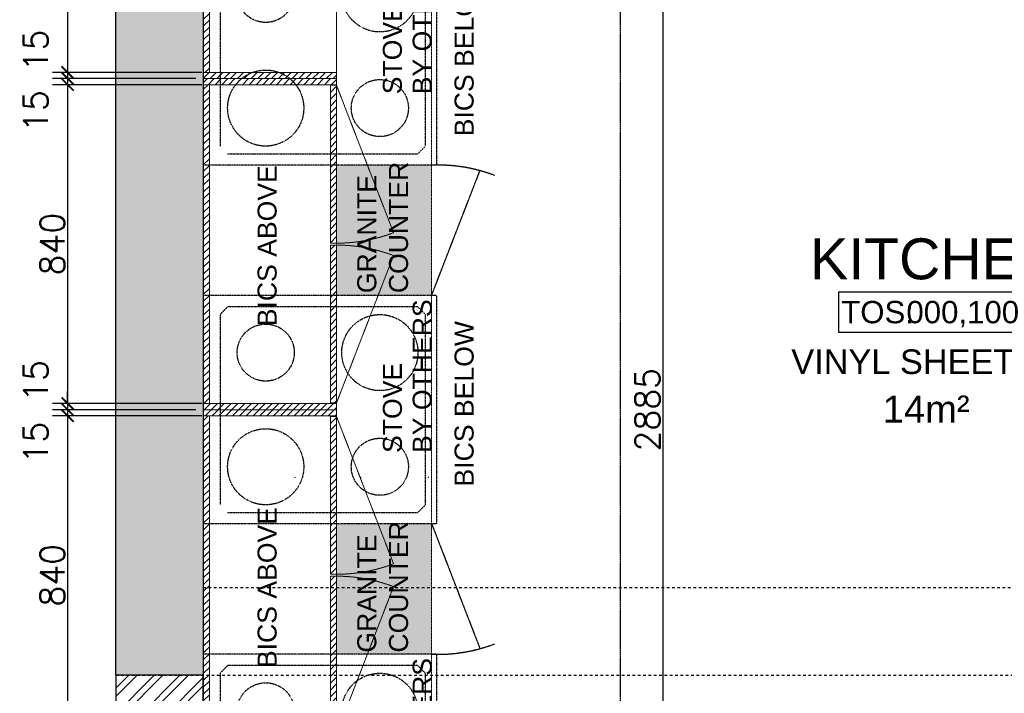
# Model space of a CAD drawing. Header units: millimetres. Extents: x -115474967 to 444143, y -74377 to 241828222.
# Tile 195 of 256: x -82627 to -80039, y 245249 to 247019. Entities that reach past the tile are written whole.
import ezdxf
from ezdxf.enums import TextEntityAlignment as Align

# ---------------------------------------------------------------- set-up
doc = ezdxf.new("R2010")
doc.units = ezdxf.units.MM
doc.header["$MEASUREMENT"] = 0
for name, pattern in [('$0$DASHED2', [0.375, 0.25, -0.125]), ('CENTER2', [1.125, 0.75, -0.125, 0.125, -0.125]), ('Dashed', [280, 140, -140]), ('DASHED2', [0.375, 0.25, -0.125]), ('HIDDEN', [0.375, 0.25, -0.125])]:
    doc.linetypes.add(name, pattern=pattern)
for name, color, linetype in [('00-1 FloorFinish', 1, 'Continuous'), ('00-1 FloorLevel', 7, 'Continuous'), ('00-2 Demolish', 5, 'Dashed'), ('00-2 Hidden', 5, 'HIDDEN'), ('00-2 Walls', 4, 'Continuous'), ('00-2 Walls Exist', 7, 'Continuous'), ('00-6 H-Brickwork', 9, 'Continuous'), ('A-DOOR NUMBERS', 7, 'Continuous'), ('DIMS-20', 9, 'Continuous'), ('EB Retained', 9, 'Continuous'), ('FITT-SANT', 5, 'Continuous'), ('JOIN-SEC.18', 9, 'Continuous'), ('JOIN-SEC.35', 2, 'Continuous'), ('Paving', 253, 'Continuous'), ('TEXT-20', 2, 'Continuous'), ('TEXT-50', 2, 'Continuous'), ('TEXT-REFN', 5, 'Continuous')]:
    doc.layers.add(name, color=color, linetype=linetype)
for name, color, linetype, lineweight in [('00-1 Labels', 4, 'Continuous', 35), ('G-____-____-TEXT', 231, 'Continuous', 5), ('Lines', 1, 'Continuous', 9)]:
    doc.layers.add(name, color=color, linetype=linetype, lineweight=lineweight)
doc.styles.add('ARIAL', font='arial.ttf')
doc.styles.add('Arial_2', font='arial.ttf', dxfattribs={"height": 150})
doc.styles.add('DIMS', font='simplex.shx')
doc.styles.add('TEXT-20', font='arial.ttf', dxfattribs={"height": 40})
doc.styles.add('TEXT-50', font='arial.ttf', dxfattribs={"height": 100})
doc.dimstyles.new('DIM-20', dxfattribs={"dimscale": 4, "dimtxt": 10, "dimasz": 8, "dimexe": 10, "dimexo": 5, "dimgap": 4, "dimtad": 1, "dimdec": 0, "dimrnd": 5, "dimdsep": 46, "dimtxsty": 'DIMS', "dimblk": 'ARCHTICK', "dimcen": 25, "dimdle": 10, "dimclrd": 9, "dimclre": 9, "dimclrt": 4, "dimadec": 0, "dimazin": 0, "dimtfac": 1, "dimtdec": 0, "dimtmove": 2, "dimatfit": 2, "dimfxl": 1, "dimtolj": 1, "dimtzin": 0, "dimarcsym": 0})
pattern_1 = [(225, (-222232.57, 146332.552), (8.9802561, -8.9802561), [])]
pattern_2 = [(225, (-222232.57, 145462.552), (8.9802561, -8.9802561), [])]

# ---------------------------------------------------------------- blocks, each defined once
blk = doc.blocks.new('Room Tags')
at = {"layer": '00-1 FloorLevel', "color": 2}
blk.add_lwpolyline([(-571.3, -75.7), (646.5, -75.7), (646.5, -324.7), (-571.3, -324.7)], close=True, dxfattribs=at)
at = {"layer": '00-1 FloorFinish', "style": 'ARIAL'}
blk.add_attdef('F-FINISH', text='', height=150, dxfattribs=at).set_placement((5.1, -578), align=Align.CENTER)
at = {"layer": '00-1 FloorLevel', "style": 'ARIAL'}
blk.add_text('TOS:', height=136.36, dxfattribs=at).set_placement((-557.4, -200.2), align=Align.MIDDLE_LEFT)
blk.add_attdef('000,000', text='', height=136.4, dxfattribs=at).set_placement((606.9, -200.2), align=Align.MIDDLE_RIGHT)
at = {"layer": '00-1 Labels', "style": 'ARIAL'}
for tag, p in [('ROOM1?', (19, 746.2)), ('ROOM2?', (19, 373.1)), ('ROOM3?', (19, 0))]:
    blk.add_attdef(tag, text='', height=250, dxfattribs=at).set_placement(p, align=Align.CENTER)
blk = doc.blocks.new('_ArchTick')
at = {"color": 0, "linetype": 'ByBlock', "const_width": 0.15}
blk.add_lwpolyline([(-0.5, -0.5), (0.5, 0.5)], dxfattribs=at)
blk = doc.blocks.new('*D435')
at = {"layer": 'Defpoints', "color": 0, "transparency": 16777216}
for p in [(-81049.2, 247437.1), (-81544.3, 244552.2), (-80937, 244552.2)]:
    blk.add_point(p, dxfattribs=at)
at = {"layer": 'DIMS-20', "color": 9, "lineweight": -2, "transparency": 16777216}
for p, q in [((-80937, 247477.1), (-80937, 244512.2)), ((-81029.2, 247437.1), (-80897, 247437.1)), ((-81524.3, 244552.2), (-80897, 244552.2))]:
    blk.add_line(p, q, dxfattribs=at)
at = {"layer": 'DIMS-20', "color": 9, "lineweight": -2, "transparency": 16777216, "xscale": 32, "yscale": 32, "zscale": 32}
for p, rotation in [((-80937, 247437.1), 90), ((-80937, 244552.2), 270)]:
    blk.add_blockref('_ArchTick', p, dxfattribs=dict(at, rotation=rotation))
at = {"layer": 'DIMS-20', "color": 4, "transparency": 16777216, "insert": (-80977, 245994.6), "char_height": 64, "attachment_point": 5, "rotation": 90, "style": 'DIMS'}
blk.add_mtext('\\A1;2885', dxfattribs=at)
blk = doc.blocks.new('cmskcms')
at = {"layer": '00-2 Hidden', "ltscale": 0.08}
for p, q in [((142304.2, 101704.7), (141704.2, 101704.7)), ((141704.2, 101090.7), (141704.2, 101704.7)), ((142304.2, 101090.7), (142304.2, 101704.7)), ((141734.2, 101640.7), (141734.2, 101140.7)), ((142254.2, 101660.7), (141754.2, 101660.7)), ((142274.2, 101640.7), (142254.2, 101660.7)), ((142274.2, 101140.7), (142274.2, 101640.7)), ((141734.2, 101140.7), (141754.2, 101120.7)), ((141754.2, 101120.7), (142254.2, 101120.7)), ((142254.2, 101120.7), (142274.2, 101140.7)), ((141704.2, 101090.7), (142304.2, 101090.7))]:
    blk.add_line(p, q, dxfattribs=at)
for centre, radius in [((141854.2, 101540.7), 100), ((142154.2, 101540.7), 75), ((142154.2, 101240.7), 100), ((141854.2, 101240.7), 75)]:
    blk.add_circle(centre, radius, dxfattribs=at)
blk = doc.blocks.new('*D483')
at = {"layer": 'Defpoints', "color": 0, "transparency": 16777216}
for p in [(-81794.3, 247687.2), (-82500.8, 246880.7), (-82128.3, 246880.7)]:
    blk.add_point(p, dxfattribs=at)
at = {"layer": 'DIMS-20', "color": 9, "lineweight": -2, "transparency": 16777216}
for p, q in [((-82500.8, 247727.2), (-82500.8, 246840.7)), ((-81814.3, 247687.2), (-82540.8, 247687.2)), ((-82148.3, 246880.7), (-82540.8, 246880.7))]:
    blk.add_line(p, q, dxfattribs=at)
at = {"layer": 'DIMS-20', "color": 9, "lineweight": -2, "transparency": 16777216, "xscale": 32, "yscale": 32, "zscale": 32}
for p, rotation in [((-82500.8, 247687.2), 90), ((-82500.8, 246880.7), 270)]:
    blk.add_blockref('_ArchTick', p, dxfattribs=dict(at, rotation=rotation))
at = {"layer": 'DIMS-20', "color": 1, "transparency": 16777216, "insert": (-82540.8, 247284), "char_height": 64, "attachment_point": 5, "rotation": 90, "style": 'DIMS'}
blk.add_mtext('\\A1;805', dxfattribs=at)
blk = doc.blocks.new('*D484')
at = {"layer": 'Defpoints', "color": 0, "transparency": 16777216}
for p in [(-82128.3, 246880.7), (-82500.8, 246864.7), (-82144.3, 246864.7)]:
    blk.add_point(p, dxfattribs=at)
at = {"layer": 'DIMS-20', "color": 9, "lineweight": -2, "transparency": 16777216}
for p, q in [((-82500.8, 246920.7), (-82500.8, 246824.7)), ((-82148.3, 246880.7), (-82540.8, 246880.7)), ((-82164.3, 246864.7), (-82540.8, 246864.7))]:
    blk.add_line(p, q, dxfattribs=at)
at = {"layer": 'DIMS-20', "color": 9, "lineweight": -2, "transparency": 16777216, "xscale": 32, "yscale": 32, "zscale": 32}
for p, rotation in [((-82500.8, 246880.7), 90), ((-82500.8, 246864.7), 270)]:
    blk.add_blockref('_ArchTick', p, dxfattribs=dict(at, rotation=rotation))
at = {"layer": 'DIMS-20', "color": 1, "transparency": 16777216, "insert": (-82584.8, 246938.7), "char_height": 64, "attachment_point": 5, "rotation": 90, "style": 'DIMS'}
blk.add_mtext('\\A1;15', dxfattribs=at)
blk = doc.blocks.new('*D485')
at = {"layer": 'Defpoints', "color": 0, "transparency": 16777216}
for p in [(-82500.8, 246848.7), (-82144.3, 246864.7), (-82128.3, 246848.7)]:
    blk.add_point(p, dxfattribs=at)
at = {"layer": 'DIMS-20', "color": 9, "lineweight": -2, "transparency": 16777216}
for p, q in [((-82500.8, 246904.7), (-82500.8, 246808.7)), ((-82164.3, 246864.7), (-82540.8, 246864.7)), ((-82148.3, 246848.7), (-82540.8, 246848.7))]:
    blk.add_line(p, q, dxfattribs=at)
at = {"layer": 'DIMS-20', "color": 9, "lineweight": -2, "transparency": 16777216, "xscale": 32, "yscale": 32, "zscale": 32}
for p, rotation in [((-82500.8, 246864.7), 90), ((-82500.8, 246848.7), 270)]:
    blk.add_blockref('_ArchTick', p, dxfattribs=dict(at, rotation=rotation))
at = {"layer": 'DIMS-20', "color": 1, "transparency": 16777216, "insert": (-82584.8, 246779.4), "char_height": 64, "attachment_point": 5, "rotation": 90, "style": 'DIMS'}
blk.add_mtext('\\A1;15', dxfattribs=at)
blk = doc.blocks.new('*D486')
at = {"layer": 'Defpoints', "color": 0, "transparency": 16777216}
for p in [(-82128.3, 246848.7), (-82500.8, 246010.7), (-82128.3, 246010.7)]:
    blk.add_point(p, dxfattribs=at)
at = {"layer": 'DIMS-20', "color": 9, "lineweight": -2, "transparency": 16777216}
for p, q in [((-82500.8, 246888.7), (-82500.8, 245970.7)), ((-82148.3, 246848.7), (-82540.8, 246848.7)), ((-82148.3, 246010.7), (-82540.8, 246010.7))]:
    blk.add_line(p, q, dxfattribs=at)
at = {"layer": 'DIMS-20', "color": 9, "lineweight": -2, "transparency": 16777216, "xscale": 32, "yscale": 32, "zscale": 32}
for p, rotation in [((-82500.8, 246848.7), 90), ((-82500.8, 246010.7), 270)]:
    blk.add_blockref('_ArchTick', p, dxfattribs=dict(at, rotation=rotation))
at = {"layer": 'DIMS-20', "color": 1, "transparency": 16777216, "insert": (-82540.8, 246429.7), "char_height": 64, "attachment_point": 5, "rotation": 90, "style": 'DIMS'}
blk.add_mtext('\\A1;840', dxfattribs=at)
blk = doc.blocks.new('*D487')
at = {"layer": 'Defpoints', "color": 0, "transparency": 16777216}
for p in [(-82500.8, 245994.7), (-82144.3, 245994.7), (-82128.3, 246010.7)]:
    blk.add_point(p, dxfattribs=at)
at = {"layer": 'DIMS-20', "color": 9, "lineweight": -2, "transparency": 16777216}
for p, q in [((-82500.8, 246010.7), (-82500.8, 246042.7)), ((-82148.3, 246010.7), (-82540.8, 246010.7)), ((-82164.3, 245994.7), (-82540.8, 245994.7)), ((-82500.8, 246010.7), (-82500.8, 245994.7)), ((-82500.8, 245994.7), (-82500.8, 245962.7))]:
    blk.add_line(p, q, dxfattribs=at)
at = {"layer": 'DIMS-20', "color": 9, "lineweight": -2, "transparency": 16777216, "xscale": 32, "yscale": 32, "zscale": 32}
for p, rotation in [((-82500.8, 246010.7), 270), ((-82500.8, 245994.7), 90)]:
    blk.add_blockref('_ArchTick', p, dxfattribs=dict(at, rotation=rotation))
at = {"layer": 'DIMS-20', "color": 1, "transparency": 16777216, "insert": (-82584.8, 246070.4), "char_height": 64, "attachment_point": 5, "rotation": 90, "style": 'DIMS'}
blk.add_mtext('\\A1;15', dxfattribs=at)
blk = doc.blocks.new('*D488')
at = {"layer": 'Defpoints', "color": 0, "transparency": 16777216}
for p in [(-82144.3, 245994.7), (-82500.8, 245978.7), (-82128.3, 245978.7)]:
    blk.add_point(p, dxfattribs=at)
at = {"layer": 'DIMS-20', "color": 9, "lineweight": -2, "transparency": 16777216}
for p, q in [((-82500.8, 246034.7), (-82500.8, 245938.7)), ((-82164.3, 245994.7), (-82540.8, 245994.7)), ((-82148.3, 245978.7), (-82540.8, 245978.7))]:
    blk.add_line(p, q, dxfattribs=at)
at = {"layer": 'DIMS-20', "color": 9, "lineweight": -2, "transparency": 16777216, "xscale": 32, "yscale": 32, "zscale": 32}
for p, rotation in [((-82500.8, 245994.7), 90), ((-82500.8, 245978.7), 270)]:
    blk.add_blockref('_ArchTick', p, dxfattribs=dict(at, rotation=rotation))
at = {"layer": 'DIMS-20', "color": 1, "transparency": 16777216, "insert": (-82584.8, 245908), "char_height": 64, "attachment_point": 5, "rotation": 90, "style": 'DIMS'}
blk.add_mtext('\\A1;15', dxfattribs=at)
blk = doc.blocks.new('*D489')
at = {"layer": 'Defpoints', "color": 0, "transparency": 16777216}
for p in [(-82128.3, 245978.7), (-82500.8, 245140.7), (-82128.3, 245140.7)]:
    blk.add_point(p, dxfattribs=at)
at = {"layer": 'DIMS-20', "color": 9, "lineweight": -2, "transparency": 16777216}
for p, q in [((-82500.8, 246018.7), (-82500.8, 245100.7)), ((-82148.3, 245978.7), (-82540.8, 245978.7)), ((-82148.3, 245140.7), (-82540.8, 245140.7))]:
    blk.add_line(p, q, dxfattribs=at)
at = {"layer": 'DIMS-20', "color": 9, "lineweight": -2, "transparency": 16777216, "xscale": 32, "yscale": 32, "zscale": 32}
for p, rotation in [((-82500.8, 245978.7), 90), ((-82500.8, 245140.7), 270)]:
    blk.add_blockref('_ArchTick', p, dxfattribs=dict(at, rotation=rotation))
at = {"layer": 'DIMS-20', "color": 1, "transparency": 16777216, "insert": (-82540.8, 245559.7), "char_height": 64, "attachment_point": 5, "rotation": 90, "style": 'DIMS'}
blk.add_mtext('\\A1;840', dxfattribs=at)

msp = doc.modelspace()

# ---------------------------------------------------------------- hatches: boundary and pattern name
at = {"layer": '00-6 H-Brickwork'}
h = msp.add_hatch(dxfattribs=at)
h.set_pattern_fill('ANSI32', color=256, scale=5, angle=540)
h.set_pattern_definition([(225, (-222232.57, 146332.55), (33.67596, -33.67596), []), (225, (-222255.02, 146332.55), (33.67596, -33.67596), [])])
h.paths.add_polyline_path([(-78504.33313, 244397.21723), (-78734.33313, 244397.21723), (-78734.33313, 243952.21723), (-82144.33313, 243952.21723), (-82144.33313, 245297.21723), (-82374.33313, 245297.21723), (-82374.33313, 243722.21723), (-78504.33313, 243722.21723)])
at = {"layer": 'EB Retained', "lineweight": 0, "true_color": 0xbababa}
h = msp.add_hatch(color=9, dxfattribs=at)
h.dxf.hatch_style = 1
h.paths.add_polyline_path([(-82144.33313, 248482.93922), (-82144.33313, 248152.21723), (-78504.33313, 248152.21723), (-78504.33313, 247444.71723), (-78734.33313, 247444.71723), (-78734.33313, 248037.21723), (-82144.33313, 248037.21723), (-82144.33313, 245297.21723), (-82374.33313, 245297.21723), (-82374.33313, 248482.93922)])
at = {"layer": 'JOIN-SEC.18', "linetype": 'Dashed'}
h = msp.add_hatch(dxfattribs=at)
h.set_pattern_fill('SWAMP', color=8, scale=2)
h.set_pattern_definition([(0, (-222232.57, 146332.552), (25.4, 43.99409), [6.35, -44.45]), (90, (-222229.395, 146332.552), (-25.4, 43.9940905), [3.175, -84.813181]), (90, (-222228.6, 146332.552), (-25.4, 43.9940905), [2.54, -85.448181]), (90, (-222230.188, 146332.552), (-25.4, 43.9940905), [2.54, -85.448181]), (60, (-222227.807, 146332.552), (-25.4, 43.99409), [2.032, -48.768]), (120, (-222230.982, 146332.552), (-50.8, 2e-08), [2.032, -48.768])])
h.paths.add_polyline_path([(-80744.33313, 247437.21723), (-80134.33313, 247437.21723), (-80134.33313, 247687.21723), (-80744.33313, 247687.21723)])
h.paths.add_polyline_path([(-81794.33313, 247687.21723), (-81344.33313, 247687.21723), (-81344.41646, 247437.15062), (-81544.33313, 247437.21723), (-81544.33313, 247237.22732), (-81794.33313, 247237.21723)])
h.paths.add_polyline_path([(-81794.33313, 246637.21723), (-81544.33313, 246637.21723), (-81544.33313, 246294.71723), (-81794.33313, 246294.71723)])
h.paths.add_polyline_path([(-81794.33313, 245694.71723), (-81544.33313, 245694.71723), (-81544.33313, 245352.21723), (-81794.33313, 245352.21723)])
h.paths.add_polyline_path([(-81794.33313, 244752.21723), (-81544.33313, 244752.21723), (-81544.33313, 244552.21723), (-80234.33313, 244552.21723), (-80234.33313, 244302.21723), (-81794.33313, 244302.21723)])
at = {"layer": 'Paving', "linetype": 'DASHED2', "lineweight": 0, "ltscale": 0.05, "true_color": 0x939598}
h = msp.add_hatch(dxfattribs=at)
h.set_pattern_fill('ANSI31', color=252, scale=4, angle=180)
h.set_pattern_definition([(225, (-344015.862, 37018.486), (8.9802561, -8.9802561), [])])
edge = h.paths.add_edge_path()
edge.add_line((-80874.33291, 248021.21723), (-80482.33295, 248021.21723))
edge.add_line((-80482.33295, 248021.21723), (-80482.33295, 247687.21723))
edge.add_line((-80482.33295, 247687.21723), (-80466.33295, 247687.21723))
edge.add_line((-80466.33295, 247687.21723), (-80466.33295, 248021.21723))
edge.add_line((-80466.33295, 248021.21723), (-79084.33245, 248021.21723))
edge.add_line((-79084.33245, 248021.21723), (-79084.33245, 247687.21723))
edge.add_line((-79084.33245, 247687.21723), (-79068.33245, 247687.21723))
edge.add_line((-79068.33245, 247687.21723), (-79068.33245, 248037.21723))
edge.add_line((-79068.33245, 248037.21723), (-80526.6051, 248037.21723))
edge = h.paths.add_edge_path()
edge.add_line((-80461.99952, 248037.21723), (-82144.33313, 248037.21723))
edge.add_line((-82144.33313, 248037.21723), (-82144.33313, 246880.71617))
edge.add_line((-82144.33313, 246880.71617), (-82128.33313, 246880.71617))
edge.add_line((-82128.33313, 246880.71617), (-82128.33313, 248021.21723))
edge.add_line((-82128.33313, 248021.21723), (-81812.3337, 248021.21723))
edge.add_line((-81812.3337, 248021.21723), (-81796.3337, 248021.21723))
edge.add_line((-81796.3337, 248021.21723), (-80874.33291, 248021.21723))
h = msp.add_hatch(dxfattribs=at)
h.set_pattern_fill('ANSI31', color=252, scale=4, angle=180)
h.set_pattern_definition([(225, (-226572.17, 146332.552), (8.9802561, -8.9802561), [])])
h.paths.add_polyline_path([(-82144.33313, 246880.71617), (-82144.33313, 246864.71617), (-81794.33313, 246864.71617), (-81794.33313, 246880.71617)])
h.paths.add_polyline_path([(-81328.33295, 248021.21723), (-81344.33295, 248021.21723), (-81344.33295, 247687.21723), (-81328.33295, 247687.21723)])
h.paths.add_polyline_path([(-81344.33295, 248021.21723), (-81360.33295, 248021.21723), (-81360.33295, 247687.21723), (-81344.33295, 247687.21723)])
h.paths.add_polyline_path([(-79596.33295, 248021.21723), (-79612.33295, 248021.21723), (-79612.33295, 247687.21723), (-79596.33295, 247687.21723)])
h = msp.add_hatch(dxfattribs=at)
h.set_pattern_fill('ANSI31', color=252, scale=4, angle=180)
h.set_pattern_definition(pattern_1)
h.paths.add_polyline_path([(-82144.33313, 246864.71617), (-82144.33313, 246848.71617), (-81794.33313, 246848.71617), (-81794.33313, 246864.71617)])
h = msp.add_hatch(dxfattribs=at)
h.set_pattern_fill('ANSI31', color=252, scale=4, angle=180)
h.set_pattern_definition(pattern_1)
h.paths.add_polyline_path([(-82128.33313, 246848.71617), (-82144.32035, 246848.71617), (-82144.32035, 246010.71617), (-82128.33313, 246010.71617)])
h = msp.add_hatch(dxfattribs=at)
h.set_pattern_fill('ANSI31', color=252, scale=4, angle=180)
h.set_pattern_definition(pattern_1)
h.paths.add_polyline_path([(-81794.33313, 246427.21617), (-81794.33313, 246012.45067), (-81810.33313, 246012.45067), (-81810.33313, 246427.21617)])
h.paths.add_polyline_path([(-81794.33313, 246432.21617), (-81794.33313, 246847.15153), (-81810.33313, 246847.15153), (-81810.33313, 246432.21617)])
h = msp.add_hatch(dxfattribs=at)
h.set_pattern_fill('ANSI31', color=252, scale=4, angle=180)
h.set_pattern_definition(pattern_1)
h.paths.add_polyline_path([(-82144.33313, 245994.71617), (-82144.33313, 245978.71617), (-81794.33313, 245978.71617), (-81794.33313, 245994.71617)])
h.paths.add_polyline_path([(-82144.33313, 246010.71617), (-82144.33313, 245994.71617), (-81794.33313, 245994.71617), (-81794.33313, 246010.71617)])
h = msp.add_hatch(dxfattribs=at)
h.set_pattern_fill('ANSI31', color=252, scale=4, angle=180)
h.set_pattern_definition(pattern_2)
h.paths.add_polyline_path([(-82128.33313, 245978.71617), (-82144.32035, 245978.71617), (-82144.32035, 245140.71617), (-82128.33313, 245140.71617)])
h = msp.add_hatch(dxfattribs=at)
h.set_pattern_fill('ANSI31', color=252, scale=4, angle=180)
h.set_pattern_definition(pattern_2)
h.paths.add_polyline_path([(-81794.33313, 245557.21617), (-81794.33313, 245142.45067), (-81810.33313, 245142.45067), (-81810.33313, 245557.21617)])
h.paths.add_polyline_path([(-81794.33313, 245562.21617), (-81794.33313, 245977.15153), (-81810.33313, 245977.15153), (-81810.33313, 245562.21617)])

# ---------------------------------------------------------------- linework, layer by layer
at = {"layer": '00-2 Demolish', "ltscale": 0.05}
for p, q in [((-82144.33313, 245527.21723), (-78739.01996, 245527.21723)), ((-82374.33313, 245297.21723), (-78761.34587, 245297.21723))]:
    msp.add_line(p, q, dxfattribs=at)
at = {"layer": '00-2 Walls'}
for points in [[(-82144.33313, 248482.93922), (-82144.33313, 248152.21723), (-78504.33313, 248152.21723), (-78504.33313, 247444.71723), (-78734.33313, 247444.71723), (-78734.33313, 248037.21723), (-82144.33313, 248037.21723), (-82144.33313, 245297.21723), (-82374.33313, 245297.21723), (-82374.33313, 248482.93922), (-82144.33313, 248482.93922)], [(-78734.33313, 244397.21723), (-78734.33313, 243952.21723), (-82144.33313, 243952.21723), (-82144.33313, 245297.21723), (-82374.33313, 245297.21723), (-82374.33313, 243722.21723), (-78504.33313, 243722.21723), (-78504.33313, 244397.21723), (-78734.33313, 244397.21723)]]:
    msp.add_lwpolyline(points, dxfattribs=at)
at = {"layer": '00-2 Walls Exist'}
msp.add_line((-82144.33313, 248037.21723), (-82144.33313, 245527.21723), dxfattribs=at)
at = {"layer": 'FITT-SANT', "color": 0, "lineweight": 0}
msp.add_point((-81874.39154, 245979.71723), dxfattribs=at)
at = {"layer": 'FITT-SANT', "color": 9, "lineweight": 0}
for p in [(-81903.33313, 245817.21723), (-81903.33313, 245817.21723), (-81730.83313, 245817.21723), (-81730.83313, 245817.21723), (-81553.33313, 245817.21723), (-81553.33313, 245817.21723)]:
    msp.add_point(p, dxfattribs=at)
at = {"layer": 'JOIN-SEC.35', "linetype": '$0$DASHED2'}
for p, q in [((-81544.33313, 246294.71723), (-81417.29174, 246622.66651)), ((-81544.33313, 245694.71723), (-81417.29174, 245366.76795))]:
    msp.add_line(p, q, dxfattribs=at)
for centre, start, end in [((-81528.33313, 246215.04179), 69.20242018, 92.17041035), ((-81528.33313, 245774.39267), 267.82958965, 290.79757982)]:
    msp.add_arc(centre, 422.47852, start, end, dxfattribs=at)
at = {"layer": 'Lines', "color": 1, "true_color": 0xff0000}
for p, q in [((-81794.33313, 247687.21786), (-81794.33313, 244302.21786)), ((-81794.33313, 244302.21723), (-81794.33313, 247687.21723))]:
    msp.add_line(p, q, dxfattribs=at)
at = {"layer": 'Lines', "color": 1, "linetype": '$0$DASHED2', "true_color": 0xff0000}
for p, q in [((-81794.33313, 246847.15153), (-81644.32475, 246459.74459)), ((-81794.33313, 246012.45067), (-81644.32475, 246399.68776)), ((-81794.33313, 245977.15153), (-81644.32475, 245589.74459)), ((-81794.33313, 245142.45067), (-81644.32475, 245529.68776))]:
    msp.add_line(p, q, dxfattribs=at)
at = {"layer": 'Lines', "color": 1, "true_color": 0xff0000}
msp.add_lwpolyline([(-80461.99952, 248037.21723), (-82144.33313, 248037.21723), (-82144.33313, 246880.71617), (-82128.33313, 246880.71617), (-82128.33313, 248021.21723), (-81812.3337, 248021.21723), (-81812.3337, 248021.21723), (-81796.3337, 248021.21723), (-81796.3337, 248021.21723), (-80874.33291, 248021.21723)], dxfattribs=at)
for points in [[(-82144.33313, 246880.71617), (-82144.33313, 246864.71617), (-81794.33313, 246864.71617), (-81794.33313, 246880.71617)], [(-82144.33313, 246864.71617), (-82144.33313, 246848.71617), (-81794.33313, 246848.71617), (-81794.33313, 246864.71617)], [(-82128.33313, 246848.71617), (-82144.32035, 246848.71617), (-82144.32035, 246010.71617), (-82128.33313, 246010.71617)], [(-81794.33313, 246432.21617), (-81794.33313, 246847.15153), (-81810.33313, 246847.15153), (-81810.33313, 246432.21617)], [(-81794.33313, 246427.21617), (-81794.33313, 246012.45067), (-81810.33313, 246012.45067), (-81810.33313, 246427.21617)], [(-82144.33313, 246010.71617), (-82144.33313, 245994.71617), (-81794.33313, 245994.71617), (-81794.33313, 246010.71617)], [(-82144.33313, 245994.71617), (-82144.33313, 245978.71617), (-81794.33313, 245978.71617), (-81794.33313, 245994.71617)], [(-82128.33313, 245978.71617), (-82144.32035, 245978.71617), (-82144.32035, 245140.71617), (-82128.33313, 245140.71617)], [(-81794.33313, 245562.21617), (-81794.33313, 245977.15153), (-81810.33313, 245977.15153), (-81810.33313, 245562.21617)], [(-81794.33313, 245557.21617), (-81794.33313, 245142.45067), (-81810.33313, 245142.45067), (-81810.33313, 245557.21617)]]:
    msp.add_lwpolyline(points, close=True, dxfattribs=at)
at = {"layer": 'Lines', "color": 1, "linetype": '$0$DASHED2', "true_color": 0xff0000}
for centre, start, end in [((-81794.33313, 246854.69469), 267.82958965, 290.79757982), ((-81794.33313, 246004.73765), 69.20242018, 92.17041035), ((-81794.33313, 245984.69469), 267.82958965, 290.79757982), ((-81794.33313, 245134.73765), 69.20242018, 92.17041035)]:
    msp.add_arc(centre, 422.47852, start, end, dxfattribs=at)
at = {"layer": 'Paving', "color": 8, "linetype": 'DASHED2', "lineweight": 0, "ltscale": 0.05}
msp.add_line((-81544.33313, 244552.21723), (-81544.33313, 247437.21723), dxfattribs=at)
at = {"layer": 'TEXT-REFN', "linetype": 'CENTER2', "ltscale": 0.6}
msp.add_lwpolyline([(-81049.0323, 248313.78831), (-81049.0323, 243523.25204)], dxfattribs=at)

# ---------------------------------------------------------------- block references
ref = msp.add_blockref('Room Tags', (-80228.14931, 246337.26137), dxfattribs=dict(xscale=0.430232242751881, yscale=0.430232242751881, zscale=0.430232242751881))
ref.add_attrib('ROOM3?', 'KITCHEN', dxfattribs={"layer": '00-1 Labels', "height": 107.558061, "style": 'ARIAL'}).set_placement((-80219.9749, 246337.26137), align=Align.CENTER)
ref.add_attrib('000,000', '000,100', dxfattribs={"layer": '00-1 FloorLevel', "height": 58.668033, "style": 'ARIAL'}).set_placement((-80000.38726, 246251.1391), align=Align.MIDDLE_RIGHT)
ref.add_attrib('F-FINISH', 'VINYL SHEETING', dxfattribs={"layer": '00-1 FloorFinish', "height": 64.5348364, "style": 'ARIAL'}).set_placement((-80225.96336, 246088.58749), align=Align.CENTER)
at = {"layer": '00-2 Hidden', "ltscale": 0.08, "rotation": 90}
for p in [(19560.3623, 104933.02237), (19560.36545, 103990.52237), (19560.3623, 103048.02237)]:
    msp.add_blockref('cmskcms', p, dxfattribs=at)

# ---------------------------------------------------------------- texts
at = {"layer": 'A-DOOR NUMBERS', "color": 1, "insert": (-80358.72247, 246031.96837), "char_height": 71.705374, "width": 1398.240363, "attachment_point": 1, "style": 'ARIAL'}
msp.add_mtext('14m²', dxfattribs=at)
at = {"layer": 'G-____-____-TEXT', "color": 7, "char_height": 50, "width": 1423.8028353, "attachment_point": 1, "rotation": 90, "style": 'Arial_2'}
for insert in [(-81739.70168, 246300.90745), (-81739.70168, 245356.37517)]:
    msp.add_mtext('GRANITE \\PCOUNTER', dxfattribs=dict(at, insert=insert))
at = {"layer": 'TEXT-20', "color": 7, "linetype": 'Continuous', "char_height": 50, "width": 1258.0720034, "attachment_point": 1, "rotation": 90, "style": 'TEXT-20'}
for insert in [(-82001.66155, 246214.00286), (-82001.66155, 245315.78407)]:
    msp.add_mtext('{\\C1;\\c255;BICS ABOVE}', dxfattribs=dict(at, insert=insert))
at = {"layer": 'TEXT-50', "linetype": 'Continuous', "lineweight": 0, "char_height": 50, "width": 497.4794999, "attachment_point": 1, "rotation": 90, "line_spacing_factor": 0.938532, "style": 'TEXT-50'}
for insert in [(-81672.4005, 246823.50907), (-81672.39735, 245881.00907), (-81672.4005, 244938.50907)]:
    msp.add_mtext('STOVE\\PBY OTHERS', dxfattribs=dict(at, insert=insert))
at = {"layer": 'TEXT-50', "linetype": 'Continuous', "char_height": 50, "width": 6162.4244806, "attachment_point": 1, "rotation": 90, "line_spacing_factor": 0.938532, "style": 'TEXT-50'}
for insert in [(-81483.93839, 246712.99706), (-81483.93839, 245792.86784)]:
    msp.add_mtext('BICS BELOW', dxfattribs=dict(at, insert=insert))

# ---------------------------------------------------------------- dimensions: what is measured, and where the dimension line sits
at = {"layer": 'DIMS-20'}
for base, p1, p2, override, picture, middle in [((-82500.83424, 246880.71617), (-81794.33313, 247687.21723), (-82128.33313, 246880.71617), {"dimtxt": 16, "dimgap": 2, "dimclrt": 1}, '*D483', (-82540.83424, 247283.9667)), ((-80936.99064, 244552.21723), (-81049.23228, 247437.05226), (-81544.33313, 244552.21723), {"dimtxt": 16, "dimgap": 2}, '*D435', (-80976.99064, 245994.63475)), ((-82500.83424, 246010.71617), (-82128.33313, 246848.71617), (-82128.33313, 246010.71617), {"dimtxt": 16, "dimgap": 2, "dimclrt": 1}, '*D486', (-82540.83424, 246429.71617)), ((-82500.83424, 245140.71617), (-82128.33313, 245978.71617), (-82128.33313, 245140.71617), {"dimtxt": 16, "dimgap": 2, "dimclrt": 1}, '*D489', (-82540.83424, 245559.71617))]:
    dim = msp.add_linear_dim(base=base, p1=p1, p2=p2, angle=90, dimstyle='DIM-20', override=override, dxfattribs=at)
    dim.commit()
    dim.dimension.update_dxf_attribs({"geometry": picture, "text_midpoint": middle})
for base, p1, p2, picture, middle in [((-82500.83424, 246864.71617), (-82128.33313, 246880.71617), (-82144.32444, 246864.71617), '*D484', (-82584.83424, 246938.66212)), ((-82500.83424, 246848.71617), (-82144.32444, 246864.71617), (-82128.33313, 246848.71617), '*D485', (-82584.83424, 246779.42518)), ((-82500.83424, 245994.72369), (-82128.33313, 246010.71617), (-82144.32052, 245994.72369), '*D487', (-82584.83424, 246070.40264)), ((-82500.83424, 245978.71617), (-82144.32052, 245994.72369), (-82128.33313, 245978.71617), '*D488', (-82584.83424, 245907.97871))]:
    dim = msp.add_linear_dim(base=base, p1=p1, p2=p2, angle=90, dimstyle='DIM-20', override={"dimtxt": 16, "dimgap": 2, "dimclrt": 1}, dxfattribs=at)
    dim.commit()
    dim.dimension.update_dxf_attribs({"geometry": picture, "text_midpoint": middle, "dimtype": 160})

doc.saveas('drawing.dxf')
